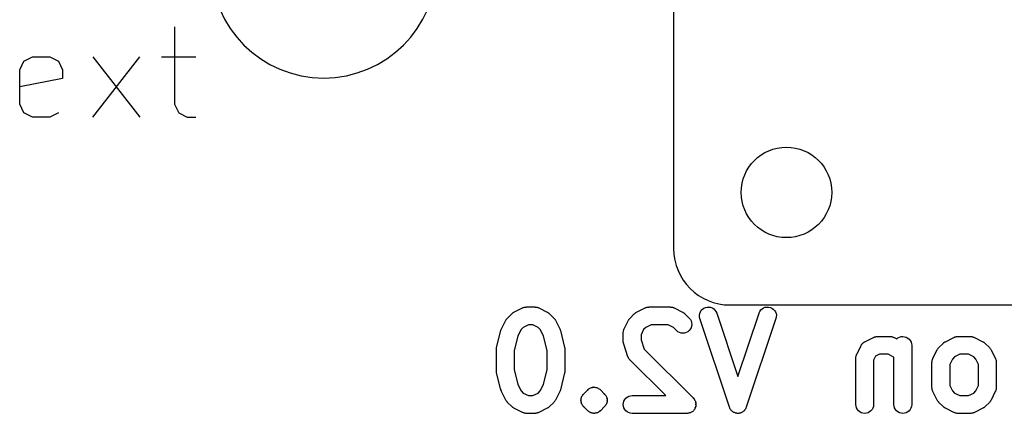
# Model space of a CAD drawing. Header units: millimetres. Extents: x 41 to 95.7, y -150.6 to -95.8.
# Tile 3 of 13: x 52.9 to 64, y -129.9 to -125.5. Entities that reach past the tile are written whole.
import ezdxf

# ---------------------------------------------------------------- set-up
doc = ezdxf.new("R2010")
doc.units = ezdxf.units.MM
doc.layers.add('BLACK', color=7, linetype='Continuous')

msp = doc.modelspace()

# ---------------------------------------------------------------- linework, layer by layer
at = {"layer": 'BLACK', "color": 7, "linetype": 'Continuous'}
for p, q in [((60.2295, -119.187), (60.2295, -128.077)), ((54.6078, -125.576), (54.6078, -126.446)), ((52.9145, -125.963), (53.0112, -125.914)), ((53.0112, -125.914), (53.2047, -125.914)), ((53.2047, -125.914), (53.3015, -125.963)), ((53.6885, -126.592), (54.2207, -125.914)), ((53.6885, -125.914), (54.2207, -126.592)), ((54.4626, -125.914), (54.8497, -125.914)), ((52.8661, -126.059), (52.9145, -125.963)), ((53.3015, -125.963), (53.3499, -126.059)), ((52.8661, -126.446), (52.8661, -126.059)), ((53.3499, -126.156), (52.8661, -126.253)), ((53.3499, -126.059), (53.3499, -126.156)), ((52.9145, -126.543), (52.8661, -126.446)), ((54.6078, -126.446), (54.6562, -126.543)), ((53.0112, -126.592), (52.9145, -126.543)), ((53.2047, -126.592), (53.0112, -126.592)), ((53.3015, -126.543), (53.2047, -126.592)), ((54.6562, -126.543), (54.7529, -126.592)), ((54.7529, -126.592), (54.8497, -126.592)), ((58.3578, -128.859), (58.4055, -128.811)), ((58.4055, -128.811), (58.4064, -128.81)), ((58.4064, -128.81), (58.4108, -128.807)), ((58.4108, -128.807), (58.4149, -128.803)), ((58.4149, -128.803), (58.4184, -128.801)), ((58.4184, -128.801), (58.4217, -128.798)), ((58.4217, -128.798), (58.4267, -128.796)), ((58.4267, -128.796), (58.4314, -128.793)), ((58.4314, -128.793), (58.5267, -128.745)), ((58.5267, -128.745), (58.5279, -128.744)), ((58.5279, -128.744), (58.5307, -128.743)), ((58.5307, -128.743), (58.5333, -128.742)), ((58.5333, -128.742), (58.5398, -128.74)), ((58.5398, -128.74), (58.5463, -128.738)), ((58.5463, -128.738), (58.5492, -128.737)), ((58.5492, -128.737), (58.552, -128.736)), ((58.552, -128.736), (58.5588, -128.736)), ((58.5588, -128.736), (58.5655, -128.735)), ((58.5655, -128.735), (58.5685, -128.735)), ((58.5685, -128.735), (58.5714, -128.734)), ((58.5714, -128.734), (58.6666, -128.734)), ((58.6666, -128.734), (58.668, -128.734)), ((58.668, -128.734), (58.671, -128.735)), ((58.671, -128.735), (58.6739, -128.735)), ((58.6739, -128.735), (58.6806, -128.736)), ((58.6806, -128.736), (58.6874, -128.737)), ((58.6874, -128.737), (58.6902, -128.737)), ((58.6902, -128.737), (58.6931, -128.738)), ((58.6931, -128.738), (58.6995, -128.74)), ((58.6995, -128.74), (58.706, -128.742)), ((58.706, -128.742), (58.7086, -128.744)), ((58.7086, -128.744), (58.7114, -128.745)), ((58.7114, -128.745), (58.8066, -128.793)), ((58.8066, -128.793), (58.8078, -128.793)), ((58.8078, -128.793), (58.8126, -128.796)), ((58.8126, -128.796), (58.8175, -128.799)), ((58.8175, -128.799), (58.8207, -128.802)), ((58.8207, -128.802), (58.8242, -128.804)), ((58.8242, -128.804), (58.8283, -128.808)), ((58.8283, -128.808), (58.8326, -128.811)), ((58.8326, -128.811), (58.8802, -128.859)), ((59.7388, -128.859), (59.7864, -128.811)), ((59.7864, -128.811), (59.7874, -128.81)), ((59.7874, -128.81), (59.7918, -128.807)), ((59.7918, -128.807), (59.7959, -128.803)), ((59.7959, -128.803), (59.7994, -128.801)), ((59.7994, -128.801), (59.8027, -128.798)), ((59.8027, -128.798), (59.8076, -128.796)), ((59.8076, -128.796), (59.8124, -128.793)), ((59.8124, -128.793), (59.9076, -128.745)), ((59.9076, -128.745), (59.9089, -128.744)), ((59.9089, -128.744), (59.9116, -128.743)), ((59.9116, -128.743), (59.9142, -128.742)), ((59.9142, -128.742), (59.9208, -128.74)), ((59.9208, -128.74), (59.9272, -128.738)), ((59.9272, -128.738), (59.9301, -128.737)), ((59.9301, -128.737), (59.9329, -128.736)), ((59.9329, -128.736), (59.9397, -128.736)), ((59.9397, -128.736), (59.9465, -128.735)), ((59.9465, -128.735), (59.9494, -128.735)), ((59.9494, -128.735), (59.9524, -128.734)), ((59.9524, -128.734), (60.1905, -128.734)), ((60.1905, -128.734), (60.1918, -128.734)), ((60.1918, -128.734), (60.1948, -128.735)), ((60.1948, -128.735), (60.1977, -128.735)), ((60.1977, -128.735), (60.2045, -128.736)), ((60.2045, -128.736), (60.2112, -128.737)), ((60.2112, -128.737), (60.214, -128.737)), ((60.214, -128.737), (60.2169, -128.738)), ((60.2169, -128.738), (60.2233, -128.74)), ((60.2233, -128.74), (60.2298, -128.742)), ((60.2298, -128.742), (60.2324, -128.744)), ((60.2324, -128.744), (60.2352, -128.745)), ((60.2352, -128.745), (60.3304, -128.793)), ((60.3304, -128.793), (60.3317, -128.793)), ((60.3317, -128.793), (60.3364, -128.796)), ((60.3364, -128.796), (60.3413, -128.799)), ((60.3413, -128.799), (60.3445, -128.802)), ((60.3445, -128.802), (60.348, -128.804)), ((60.348, -128.804), (60.3521, -128.808)), ((60.3521, -128.808), (60.3564, -128.811)), ((60.3564, -128.811), (60.404, -128.859)), ((60.5194, -128.826), (60.5229, -128.807)), ((60.5229, -128.807), (60.5301, -128.789)), ((60.5301, -128.789), (60.5406, -128.772)), ((60.5406, -128.772), (60.5542, -128.758)), ((60.5542, -128.758), (60.5702, -128.747)), ((60.5702, -128.747), (60.5881, -128.739)), ((60.5881, -128.739), (60.6071, -128.735)), ((60.6071, -128.735), (60.6266, -128.735)), ((60.6266, -128.735), (60.6459, -128.738)), ((60.6459, -128.738), (60.6641, -128.745)), ((60.6641, -128.745), (60.6805, -128.756)), ((60.6805, -128.756), (60.6947, -128.769)), ((60.6947, -128.769), (60.7059, -128.785)), ((60.7059, -128.785), (60.7139, -128.803)), ((60.7139, -128.803), (60.9524, -129.518)), ((60.8645, -128.712), (69.7545, -128.712)), ((60.9524, -129.518), (61.1908, -128.803)), ((61.1908, -128.803), (61.1913, -128.801)), ((61.1913, -128.801), (61.1995, -128.784)), ((61.1995, -128.784), (61.2109, -128.768)), ((61.2109, -128.768), (61.2253, -128.755)), ((61.2253, -128.755), (61.2419, -128.744)), ((61.2419, -128.744), (61.2602, -128.738)), ((61.2602, -128.738), (61.2795, -128.735)), ((61.2795, -128.735), (61.299, -128.735)), ((61.299, -128.735), (61.318, -128.74)), ((61.318, -128.74), (61.3357, -128.748)), ((61.3357, -128.748), (61.3516, -128.759)), ((61.3516, -128.759), (61.365, -128.773)), ((61.365, -128.773), (61.3753, -128.79)), ((61.3753, -128.79), (61.3822, -128.808)), ((61.3822, -128.808), (61.3855, -128.827)), ((58.2915, -128.98), (58.3391, -128.885)), ((58.3391, -128.885), (58.3397, -128.884)), ((58.3397, -128.884), (58.3428, -128.879)), ((58.3428, -128.879), (58.3454, -128.874)), ((58.3454, -128.874), (58.3481, -128.871)), ((58.3481, -128.871), (58.3504, -128.867)), ((58.3504, -128.867), (58.3543, -128.863)), ((58.3543, -128.863), (58.3578, -128.859)), ((58.8802, -128.859), (58.8812, -128.86)), ((58.8812, -128.86), (58.8847, -128.864)), ((58.8847, -128.864), (58.8886, -128.868)), ((58.8886, -128.868), (58.8908, -128.872)), ((58.8908, -128.872), (58.8934, -128.875)), ((58.8934, -128.875), (58.8959, -128.88)), ((58.8959, -128.88), (58.8989, -128.885)), ((58.8989, -128.885), (58.9466, -128.98)), ((59.6724, -128.98), (59.7201, -128.885)), ((59.7201, -128.885), (59.7207, -128.884)), ((59.7207, -128.884), (59.7237, -128.879)), ((59.7237, -128.879), (59.7264, -128.874)), ((59.7264, -128.874), (59.729, -128.871)), ((59.729, -128.871), (59.7313, -128.867)), ((59.7313, -128.867), (59.7352, -128.863)), ((59.7352, -128.863), (59.7388, -128.859)), ((60.404, -128.859), (60.405, -128.86)), ((60.405, -128.86), (60.4172, -128.875)), ((60.4172, -128.875), (60.4262, -128.892)), ((60.4262, -128.892), (60.4316, -128.911)), ((60.4333, -128.931), (60.4312, -128.95)), ((60.4316, -128.911), (60.4333, -128.931)), ((60.5197, -128.846), (60.5194, -128.826)), ((60.5237, -128.865), (60.5197, -128.846)), ((60.5242, -128.866), (60.5237, -128.865)), ((60.8575, -129.866), (60.5242, -128.866)), ((61.3806, -128.866), (61.0472, -129.866)), ((61.3849, -128.847), (61.3806, -128.866)), ((61.3855, -128.827), (61.3849, -128.847)), ((58.2363, -129.191), (58.2839, -129.001)), ((58.2839, -129.001), (58.2843, -128.999)), ((58.2843, -128.999), (58.2844, -128.999)), ((58.2844, -128.999), (58.2845, -128.998)), ((58.2845, -128.998), (58.2878, -128.99)), ((58.2878, -128.99), (58.2911, -128.981)), ((58.2911, -128.981), (58.2913, -128.981)), ((58.2913, -128.981), (58.2915, -128.98)), ((58.5107, -128.989), (58.4753, -129.06)), ((58.5354, -128.964), (58.5107, -128.989)), ((58.595, -128.934), (58.5354, -128.964)), ((58.643, -128.934), (58.595, -128.934)), ((58.7026, -128.964), (58.643, -128.934)), ((58.7273, -128.989), (58.7026, -128.964)), ((58.7628, -129.06), (58.7273, -128.989)), ((58.9466, -128.98), (58.9472, -128.981)), ((58.9472, -128.981), (58.9473, -128.982)), ((58.9473, -128.982), (58.9476, -128.982)), ((58.9476, -128.982), (58.9507, -128.991)), ((58.9507, -128.991), (58.9539, -129)), ((58.9539, -129), (58.954, -129)), ((58.954, -129), (58.9541, -129.001)), ((58.9541, -129.001), (59.0018, -129.191)), ((59.6619, -129.023), (59.6622, -129.021)), ((59.6619, -129.025), (59.6619, -129.023)), ((59.6619, -129.12), (59.6619, -129.025)), ((59.6621, -129.018), (59.6633, -129.011)), ((59.6622, -129.021), (59.6621, -129.018)), ((59.6633, -129.011), (59.6641, -129.004)), ((59.6641, -129.004), (59.665, -129.001)), ((59.665, -129.001), (59.6655, -128.998)), ((59.6655, -128.998), (59.6679, -128.992)), ((59.6679, -128.992), (59.67, -128.985)), ((59.67, -128.985), (59.6714, -128.983)), ((59.6714, -128.983), (59.6724, -128.98)), ((59.8917, -128.989), (59.8619, -129.048)), ((59.9164, -128.964), (59.8917, -128.989)), ((59.976, -128.934), (59.9164, -128.964)), ((60.1668, -128.934), (59.976, -128.934)), ((60.2265, -128.964), (60.1668, -128.934)), ((60.2626, -129), (60.2265, -128.964)), ((60.2777, -129.013), (60.2626, -129)), ((60.2949, -129.022), (60.2777, -129.013)), ((60.3135, -129.028), (60.2949, -129.022)), ((60.333, -129.03), (60.3135, -129.028)), ((60.3524, -129.028), (60.333, -129.03)), ((60.3711, -129.022), (60.3524, -129.028)), ((60.3884, -129.013), (60.3711, -129.022)), ((60.4035, -129.001), (60.3884, -129.013)), ((60.416, -128.986), (60.4035, -129.001)), ((60.4254, -128.969), (60.416, -128.986)), ((60.4312, -128.95), (60.4254, -128.969)), ((58.4753, -129.06), (58.4333, -129.228)), ((58.8047, -129.228), (58.7628, -129.06)), ((59.6624, -129.126), (59.6619, -129.12)), ((59.6625, -129.131), (59.6624, -129.126)), ((59.6634, -129.135), (59.6625, -129.131)), ((59.6638, -129.14), (59.6634, -129.135)), ((59.6654, -129.145), (59.6638, -129.14)), ((59.6666, -129.15), (59.6654, -129.145)), ((59.667, -129.152), (59.6666, -129.15)), ((59.7146, -129.295), (59.667, -129.152)), ((59.8619, -129.048), (59.8619, -129.104)), ((59.8619, -129.104), (59.8969, -129.209)), ((62.3462, -129.159), (62.3504, -129.153)), ((62.3504, -129.153), (62.3519, -129.151)), ((62.3519, -129.151), (62.3531, -129.15)), ((62.3531, -129.15), (62.3586, -129.144)), ((62.3586, -129.144), (62.364, -129.139)), ((62.364, -129.139), (62.3657, -129.138)), ((62.3657, -129.138), (62.3673, -129.136)), ((62.3673, -129.136), (62.3738, -129.132)), ((62.3738, -129.132), (62.38, -129.128)), ((62.38, -129.128), (62.382, -129.127)), ((62.382, -129.127), (62.3838, -129.126)), ((62.3838, -129.126), (62.4791, -129.078)), ((62.4791, -129.078), (62.4803, -129.078)), ((62.4803, -129.078), (62.4831, -129.077)), ((62.4831, -129.077), (62.4857, -129.075)), ((62.4857, -129.075), (62.4922, -129.073)), ((62.4922, -129.073), (62.4986, -129.071)), ((62.4986, -129.071), (62.5015, -129.07)), ((62.5015, -129.07), (62.5044, -129.07)), ((62.5044, -129.07), (62.5112, -129.069)), ((62.5112, -129.069), (62.5179, -129.068)), ((62.5179, -129.068), (62.5209, -129.068)), ((62.5209, -129.068), (62.5238, -129.068)), ((62.5238, -129.068), (62.6666, -129.068)), ((62.6666, -129.068), (62.668, -129.068)), ((62.668, -129.068), (62.671, -129.068)), ((62.671, -129.068), (62.6739, -129.068)), ((62.6739, -129.068), (62.6806, -129.069)), ((62.6806, -129.069), (62.6874, -129.07)), ((62.6874, -129.07), (62.6902, -129.071)), ((62.6902, -129.071), (62.6931, -129.071)), ((62.6931, -129.071), (62.6995, -129.074)), ((62.6995, -129.074), (62.706, -129.076)), ((62.706, -129.076), (62.7086, -129.077)), ((62.7086, -129.077), (62.7114, -129.078)), ((62.7114, -129.078), (62.7425, -129.094)), ((62.7425, -129.094), (62.7547, -129.084)), ((62.7547, -129.084), (62.772, -129.075)), ((62.772, -129.075), (62.7908, -129.069)), ((62.7908, -129.069), (62.8102, -129.068)), ((62.8102, -129.068), (62.8296, -129.07)), ((62.8296, -129.07), (62.8483, -129.076)), ((62.8483, -129.076), (62.8654, -129.085)), ((62.8654, -129.085), (62.8805, -129.097)), ((62.8805, -129.097), (62.8928, -129.112)), ((62.8928, -129.112), (62.902, -129.13)), ((62.902, -129.13), (62.9076, -129.148)), ((62.9076, -129.148), (62.9095, -129.168)), ((63.215, -129.192), (63.2626, -129.145)), ((63.2626, -129.145), (63.2636, -129.144)), ((63.2636, -129.144), (63.268, -129.14)), ((63.268, -129.14), (63.2721, -129.136)), ((63.2721, -129.136), (63.2756, -129.134)), ((63.2756, -129.134), (63.2788, -129.131)), ((63.2788, -129.131), (63.2838, -129.129)), ((63.2838, -129.129), (63.2886, -129.126)), ((63.2886, -129.126), (63.3838, -129.078)), ((63.3838, -129.078), (63.3851, -129.078)), ((63.3851, -129.078), (63.3878, -129.077)), ((63.3878, -129.077), (63.3904, -129.075)), ((63.3904, -129.075), (63.397, -129.073)), ((63.397, -129.073), (63.4034, -129.071)), ((63.4034, -129.071), (63.4063, -129.07)), ((63.4063, -129.07), (63.4091, -129.07)), ((63.4091, -129.07), (63.4159, -129.069)), ((63.4159, -129.069), (63.4227, -129.068)), ((63.4227, -129.068), (63.4256, -129.068)), ((63.4256, -129.068), (63.4285, -129.068)), ((63.4285, -129.068), (63.5714, -129.068)), ((63.5714, -129.068), (63.5728, -129.068)), ((63.5728, -129.068), (63.5757, -129.068)), ((63.5757, -129.068), (63.5787, -129.068)), ((63.5787, -129.068), (63.5854, -129.069)), ((63.5854, -129.069), (63.5922, -129.07)), ((63.5922, -129.07), (63.595, -129.071)), ((63.595, -129.071), (63.5979, -129.071)), ((63.5979, -129.071), (63.6043, -129.074)), ((63.6043, -129.074), (63.6108, -129.076)), ((63.6108, -129.076), (63.6134, -129.077)), ((63.6134, -129.077), (63.6161, -129.078)), ((63.6161, -129.078), (63.7114, -129.126)), ((63.7114, -129.126), (63.7126, -129.127)), ((63.7126, -129.127), (63.7173, -129.13)), ((63.7173, -129.13), (63.7223, -129.132)), ((63.7223, -129.132), (63.7255, -129.135)), ((63.7255, -129.135), (63.729, -129.137)), ((63.729, -129.137), (63.733, -129.141)), ((63.733, -129.141), (63.7374, -129.145)), ((63.7374, -129.145), (63.785, -129.192)), ((58.2333, -129.214), (58.2335, -129.212)), ((58.2333, -129.215), (58.2333, -129.214)), ((58.2333, -129.453), (58.2333, -129.215)), ((58.2334, -129.21), (58.2346, -129.202)), ((58.2335, -129.212), (58.2334, -129.21)), ((58.2346, -129.202), (58.2355, -129.195)), ((58.2355, -129.195), (58.236, -129.193)), ((58.236, -129.193), (58.2363, -129.191)), ((58.4333, -129.228), (58.4333, -129.441)), ((58.8047, -129.441), (58.8047, -129.228)), ((59.0018, -129.191), (59.0021, -129.192)), ((59.0021, -129.192), (59.0023, -129.194)), ((59.0023, -129.194), (59.0028, -129.196)), ((59.0028, -129.196), (59.0036, -129.204)), ((59.0036, -129.204), (59.0047, -129.212)), ((59.0047, -129.212), (59.0046, -129.214)), ((59.0046, -129.214), (59.0047, -129.215)), ((59.0047, -129.215), (59.0047, -129.453)), ((59.8969, -129.209), (60.4516, -129.764)), ((62.2915, -129.266), (62.3391, -129.171)), ((62.3391, -129.171), (62.3397, -129.169)), ((62.3397, -129.169), (62.3409, -129.168)), ((62.3409, -129.168), (62.3418, -129.166)), ((62.3418, -129.166), (62.3462, -129.159)), ((62.9095, -129.168), (62.9095, -129.834)), ((63.1486, -129.313), (63.1962, -129.218)), ((63.1962, -129.218), (63.1969, -129.217)), ((63.1969, -129.217), (63.1999, -129.212)), ((63.1999, -129.212), (63.2026, -129.207)), ((63.2026, -129.207), (63.2052, -129.204)), ((63.2052, -129.204), (63.2075, -129.201)), ((63.2075, -129.201), (63.2114, -129.197)), ((63.2114, -129.197), (63.215, -129.192)), ((63.785, -129.192), (63.786, -129.193)), ((63.786, -129.193), (63.7895, -129.198)), ((63.7895, -129.198), (63.7933, -129.202)), ((63.7933, -129.202), (63.7955, -129.205)), ((63.7955, -129.205), (63.7981, -129.208)), ((63.7981, -129.208), (63.8007, -129.213)), ((63.8007, -129.213), (63.8037, -129.218)), ((63.8037, -129.218), (63.8513, -129.313)), ((59.7158, -129.297), (59.7146, -129.295)), ((59.7167, -129.3), (59.7158, -129.297)), ((59.7198, -129.306), (59.7167, -129.3)), ((59.7226, -129.312), (59.7198, -129.306)), ((59.7243, -129.315), (59.7226, -129.312)), ((59.7256, -129.317), (59.7243, -129.315)), ((59.7299, -129.323), (59.7256, -129.317)), ((59.7338, -129.328), (59.7299, -129.323)), ((59.736, -129.33), (59.7338, -129.328)), ((59.7378, -129.333), (59.736, -129.33)), ((59.7388, -129.334), (59.7378, -129.333)), ((60.1395, -129.734), (59.7388, -129.334)), ((62.2809, -129.309), (62.2813, -129.306)), ((62.2809, -129.311), (62.2809, -129.309)), ((62.2809, -129.834), (62.2809, -129.311)), ((62.2812, -129.303), (62.2824, -129.297)), ((62.2813, -129.306), (62.2812, -129.303)), ((62.2824, -129.297), (62.2831, -129.29)), ((62.2831, -129.29), (62.284, -129.287)), ((62.284, -129.287), (62.2845, -129.284)), ((62.2845, -129.284), (62.2869, -129.278)), ((62.2869, -129.278), (62.289, -129.271)), ((62.289, -129.271), (62.2904, -129.269)), ((62.2904, -129.269), (62.2915, -129.266)), ((62.5031, -129.29), (62.4809, -129.334)), ((62.4809, -129.334), (62.4809, -129.834)), ((62.5474, -129.268), (62.5031, -129.29)), ((62.643, -129.268), (62.5474, -129.268)), ((62.7026, -129.298), (62.643, -129.268)), ((62.7095, -129.304), (62.7026, -129.298)), ((62.7095, -129.834), (62.7095, -129.304)), ((63.1381, -129.357), (63.1384, -129.354)), ((63.1381, -129.358), (63.1381, -129.357)), ((63.1381, -129.644), (63.1381, -129.358)), ((63.1383, -129.351), (63.1395, -129.344)), ((63.1384, -129.354), (63.1383, -129.351)), ((63.1395, -129.344), (63.1403, -129.337)), ((63.1403, -129.337), (63.1411, -129.335)), ((63.1411, -129.335), (63.1416, -129.332)), ((63.1416, -129.332), (63.1441, -129.325)), ((63.1441, -129.325), (63.1462, -129.319)), ((63.1462, -129.319), (63.1476, -129.316)), ((63.1476, -129.316), (63.1486, -129.313)), ((63.3679, -129.322), (63.3381, -129.382)), ((63.3925, -129.298), (63.3679, -129.322)), ((63.4522, -129.268), (63.3925, -129.298)), ((63.5478, -129.268), (63.4522, -129.268)), ((63.6074, -129.298), (63.5478, -129.268)), ((63.6321, -129.322), (63.6074, -129.298)), ((63.6619, -129.382), (63.6321, -129.322)), ((63.8513, -129.313), (63.8519, -129.315)), ((63.8519, -129.315), (63.853, -129.317)), ((63.853, -129.317), (63.8543, -129.32)), ((63.8543, -129.32), (63.8563, -129.327)), ((63.8563, -129.327), (63.8587, -129.333)), ((63.8587, -129.333), (63.8591, -129.336)), ((63.8591, -129.336), (63.86, -129.339)), ((63.86, -129.339), (63.8606, -129.346)), ((63.8606, -129.346), (63.8617, -129.352)), ((63.8617, -129.352), (63.8616, -129.355)), ((63.8616, -129.355), (63.8619, -129.358)), ((63.8619, -129.358), (63.8619, -129.644)), ((58.2335, -129.455), (58.2333, -129.453)), ((58.2334, -129.457), (58.2335, -129.455)), ((58.2344, -129.465), (58.2334, -129.457)), ((58.2352, -129.473), (58.2344, -129.465)), ((58.2357, -129.475), (58.2352, -129.473)), ((58.236, -129.476), (58.2357, -129.475)), ((58.2363, -129.478), (58.236, -129.476)), ((58.2839, -129.668), (58.2363, -129.478)), ((58.4333, -129.441), (58.4753, -129.609)), ((58.7628, -129.609), (58.8047, -129.441)), ((59.0018, -129.478), (58.9541, -129.668)), ((59.002, -129.476), (59.0018, -129.478)), ((59.0026, -129.474), (59.002, -129.476)), ((59.0034, -129.466), (59.0026, -129.474)), ((59.0046, -129.458), (59.0034, -129.466)), ((59.0047, -129.455), (59.0045, -129.457)), ((59.0045, -129.457), (59.0046, -129.458)), ((59.0047, -129.453), (59.0047, -129.455)), ((63.3381, -129.382), (63.3381, -129.62)), ((63.6619, -129.62), (63.6619, -129.382)), ((58.2841, -129.669), (58.2839, -129.668)), ((58.2873, -129.678), (58.2841, -129.669)), ((58.2905, -129.687), (58.2873, -129.678)), ((58.2907, -129.687), (58.2905, -129.687)), ((58.2909, -129.687), (58.2907, -129.687)), ((58.2915, -129.689), (58.2909, -129.687)), ((58.3391, -129.784), (58.2915, -129.689)), ((58.4753, -129.609), (58.5107, -129.68)), ((58.5107, -129.68), (58.5354, -129.705)), ((58.5354, -129.705), (58.595, -129.734)), ((58.643, -129.734), (58.7026, -129.705)), ((58.7026, -129.705), (58.7273, -129.68)), ((58.7273, -129.68), (58.7628, -129.609)), ((58.9466, -129.689), (58.8989, -129.784)), ((58.9467, -129.688), (58.9466, -129.689)), ((58.947, -129.688), (58.9467, -129.688)), ((58.9502, -129.679), (58.947, -129.688)), ((58.9535, -129.67), (58.9502, -129.679)), ((58.9536, -129.67), (58.9535, -129.67)), ((58.9538, -129.67), (58.9536, -129.67)), ((58.9541, -129.668), (58.9538, -129.67)), ((59.215, -129.716), (59.2626, -129.668)), ((59.2626, -129.668), (59.2631, -129.668)), ((59.2631, -129.668), (59.2633, -129.668)), ((59.2633, -129.668), (59.2634, -129.668)), ((59.2634, -129.668), (59.2636, -129.667)), ((59.2636, -129.667), (59.2709, -129.662)), ((59.2709, -129.662), (59.2783, -129.656)), ((59.2783, -129.656), (59.2784, -129.656)), ((59.2784, -129.656), (59.2786, -129.655)), ((59.2786, -129.655), (59.2787, -129.655)), ((59.2787, -129.655), (59.2788, -129.655)), ((59.2788, -129.655), (59.2872, -129.651)), ((59.2872, -129.651), (59.2955, -129.647)), ((59.2955, -129.647), (59.2957, -129.647)), ((59.2957, -129.647), (59.2958, -129.646)), ((59.2958, -129.646), (59.296, -129.646)), ((59.296, -129.646), (59.2962, -129.646)), ((59.2962, -129.646), (59.3051, -129.644)), ((59.3051, -129.644), (59.3142, -129.641)), ((59.3142, -129.641), (59.3144, -129.641)), ((59.3144, -129.641), (59.3146, -129.641)), ((59.3146, -129.641), (59.3147, -129.641)), ((59.3147, -129.641), (59.3149, -129.641)), ((59.3149, -129.641), (59.3242, -129.64)), ((59.3242, -129.64), (59.3337, -129.639)), ((59.3337, -129.639), (59.3338, -129.639)), ((59.3338, -129.639), (59.334, -129.639)), ((59.334, -129.639), (59.3342, -129.639)), ((59.3342, -129.639), (59.3344, -129.639)), ((59.3344, -129.639), (59.3436, -129.64)), ((59.3436, -129.64), (59.3437, -129.64)), ((59.3437, -129.64), (59.3531, -129.641)), ((59.3531, -129.641), (59.3532, -129.641)), ((59.3532, -129.641), (59.3534, -129.641)), ((59.3534, -129.641), (59.3536, -129.641)), ((59.3536, -129.641), (59.3538, -129.641)), ((59.3538, -129.641), (59.3626, -129.644)), ((59.3626, -129.644), (59.3717, -129.647)), ((59.3717, -129.647), (59.3719, -129.647)), ((59.3719, -129.647), (59.3721, -129.647)), ((59.3721, -129.647), (59.3722, -129.647)), ((59.3722, -129.647), (59.3724, -129.647)), ((59.3724, -129.647), (59.3806, -129.652)), ((59.3806, -129.652), (59.3889, -129.656)), ((59.3889, -129.656), (59.3891, -129.656)), ((59.3891, -129.656), (59.3892, -129.656)), ((59.3892, -129.656), (59.3894, -129.656)), ((59.3894, -129.656), (59.3895, -129.656)), ((59.3895, -129.656), (59.3967, -129.662)), ((59.3967, -129.662), (59.404, -129.668)), ((59.404, -129.668), (59.4516, -129.716)), ((63.1384, -129.647), (63.1381, -129.644)), ((63.1382, -129.65), (63.1384, -129.647)), ((63.1393, -129.657), (63.1382, -129.65)), ((63.14, -129.663), (63.1393, -129.657)), ((63.1408, -129.666), (63.14, -129.663)), ((63.1413, -129.669), (63.1408, -129.666)), ((63.1436, -129.675), (63.1413, -129.669)), ((63.1456, -129.682), (63.1436, -129.675)), ((63.147, -129.685), (63.1456, -129.682)), ((63.148, -129.687), (63.147, -129.685)), ((63.1486, -129.689), (63.148, -129.687)), ((63.1962, -129.784), (63.1486, -129.689)), ((63.3381, -129.62), (63.3679, -129.68)), ((63.3679, -129.68), (63.3925, -129.705)), ((63.3925, -129.705), (63.4522, -129.734)), ((63.5478, -129.734), (63.6074, -129.705)), ((63.6074, -129.705), (63.6321, -129.68)), ((63.6321, -129.68), (63.6619, -129.62)), ((63.8513, -129.689), (63.8037, -129.784)), ((63.8524, -129.686), (63.8513, -129.689)), ((63.8538, -129.683), (63.8524, -129.686)), ((63.8559, -129.677), (63.8538, -129.683)), ((63.8583, -129.67), (63.8559, -129.677)), ((63.8588, -129.667), (63.8583, -129.67)), ((63.8597, -129.665), (63.8588, -129.667)), ((63.8605, -129.658), (63.8597, -129.665)), ((63.8616, -129.651), (63.8605, -129.658)), ((63.8619, -129.645), (63.8615, -129.648)), ((63.8615, -129.648), (63.8616, -129.651)), ((63.8619, -129.644), (63.8619, -129.645)), ((58.3421, -129.789), (58.3391, -129.784)), ((58.3447, -129.794), (58.3421, -129.789)), ((58.3473, -129.797), (58.3447, -129.794)), ((58.3495, -129.8), (58.3473, -129.797)), ((58.3534, -129.804), (58.3495, -129.8)), ((58.3569, -129.809), (58.3534, -129.804)), ((58.3578, -129.81), (58.3569, -129.809)), ((58.4055, -129.857), (58.3578, -129.81)), ((58.595, -129.734), (58.643, -129.734)), ((58.8802, -129.81), (58.8326, -129.857)), ((58.8838, -129.806), (58.8802, -129.81)), ((58.8877, -129.801), (58.8838, -129.806)), ((58.89, -129.798), (58.8877, -129.801)), ((58.8926, -129.795), (58.89, -129.798)), ((58.8953, -129.79), (58.8926, -129.795)), ((58.8983, -129.785), (58.8953, -129.79)), ((58.8989, -129.784), (58.8983, -129.785)), ((59.1857, -129.786), (59.1867, -129.776)), ((59.1866, -129.796), (59.1857, -129.786)), ((59.1874, -129.805), (59.1866, -129.796)), ((59.1867, -129.776), (59.1877, -129.767)), ((59.1875, -129.805), (59.1874, -129.805)), ((59.1875, -129.806), (59.1875, -129.805)), ((59.1902, -129.815), (59.1875, -129.806)), ((59.1877, -129.767), (59.1878, -129.767)), ((59.1878, -129.766), (59.1906, -129.757)), ((59.1878, -129.767), (59.1878, -129.766)), ((59.1928, -129.824), (59.1902, -129.815)), ((59.1906, -129.757), (59.1934, -129.748)), ((59.1934, -129.748), (59.1935, -129.748)), ((59.1935, -129.748), (59.1936, -129.748)), ((59.1936, -129.748), (59.1981, -129.739)), ((59.1981, -129.739), (59.2026, -129.731)), ((59.2026, -129.731), (59.2028, -129.731)), ((59.2028, -129.731), (59.203, -129.731)), ((59.203, -129.731), (59.209, -129.723)), ((59.209, -129.723), (59.215, -129.716)), ((59.4516, -129.716), (59.4521, -129.717)), ((59.4521, -129.717), (59.4526, -129.717)), ((59.4526, -129.717), (59.4585, -129.724)), ((59.4585, -129.724), (59.4644, -129.732)), ((59.4644, -129.732), (59.4646, -129.732)), ((59.4646, -129.732), (59.4648, -129.732)), ((59.4648, -129.732), (59.4691, -129.741)), ((59.4691, -129.741), (59.4735, -129.749)), ((59.476, -129.816), (59.4732, -129.825)), ((59.4735, -129.749), (59.4736, -129.749)), ((59.4736, -129.749), (59.4738, -129.75)), ((59.4738, -129.75), (59.4764, -129.759)), ((59.4788, -129.807), (59.476, -129.816)), ((59.4764, -129.759), (59.4791, -129.768)), ((59.4789, -129.807), (59.4788, -129.807)), ((59.479, -129.807), (59.4789, -129.807)), ((59.4799, -129.797), (59.479, -129.807)), ((59.4791, -129.768), (59.4792, -129.768)), ((59.4792, -129.768), (59.48, -129.778)), ((59.4809, -129.788), (59.4799, -129.797)), ((59.48, -129.778), (59.4809, -129.787)), ((59.4809, -129.787), (59.4809, -129.788)), ((59.6619, -129.834), (59.6639, -129.814)), ((59.6639, -129.814), (59.6697, -129.796)), ((59.6697, -129.796), (59.679, -129.778)), ((59.679, -129.778), (59.6914, -129.763)), ((59.6914, -129.763), (59.7065, -129.751)), ((59.7065, -129.751), (59.7238, -129.742)), ((59.7238, -129.742), (59.7425, -129.736)), ((59.7425, -129.736), (59.7619, -129.734)), ((59.7619, -129.734), (60.1395, -129.734)), ((60.4516, -129.764), (60.4524, -129.764)), ((60.4524, -129.764), (60.4526, -129.765)), ((60.4526, -129.765), (60.4587, -129.772)), ((60.4587, -129.772), (60.4646, -129.78)), ((60.4646, -129.78), (60.4647, -129.78)), ((60.4647, -129.78), (60.4648, -129.78)), ((60.4648, -129.78), (60.4693, -129.789)), ((60.4693, -129.789), (60.4736, -129.797)), ((60.4736, -129.797), (60.4737, -129.797)), ((60.4737, -129.797), (60.4738, -129.797)), ((60.4738, -129.797), (60.4764, -129.806)), ((60.4764, -129.806), (60.4792, -129.816)), ((60.4792, -129.816), (60.48, -129.825)), ((63.1992, -129.789), (63.1962, -129.784)), ((63.2018, -129.794), (63.1992, -129.789)), ((63.2044, -129.797), (63.2018, -129.794)), ((63.2066, -129.8), (63.2044, -129.797)), ((63.2105, -129.804), (63.2066, -129.8)), ((63.214, -129.809), (63.2105, -129.804)), ((63.215, -129.81), (63.214, -129.809)), ((63.2626, -129.857), (63.215, -129.81)), ((63.4522, -129.734), (63.5478, -129.734)), ((63.785, -129.81), (63.7374, -129.857)), ((63.7885, -129.806), (63.785, -129.81)), ((63.7925, -129.801), (63.7885, -129.806)), ((63.7947, -129.798), (63.7925, -129.801)), ((63.7974, -129.795), (63.7947, -129.798)), ((63.8, -129.79), (63.7974, -129.795)), ((63.8031, -129.785), (63.8, -129.79)), ((63.8037, -129.784), (63.8031, -129.785)), ((58.4098, -129.861), (58.4055, -129.857)), ((58.4138, -129.865), (58.4098, -129.861)), ((58.4173, -129.867), (58.4138, -129.865)), ((58.4205, -129.87), (58.4173, -129.867)), ((58.4255, -129.873), (58.4205, -129.87)), ((58.4302, -129.876), (58.4255, -129.873)), ((58.4314, -129.876), (58.4302, -129.876)), ((58.5267, -129.924), (58.4314, -129.876)), ((58.5294, -129.925), (58.5267, -129.924)), ((58.532, -129.926), (58.5294, -129.925)), ((58.5385, -129.928), (58.532, -129.926)), ((58.5449, -129.931), (58.5385, -129.928)), ((58.6982, -129.929), (58.6918, -129.931)), ((58.7047, -129.927), (58.6982, -129.929)), ((58.7074, -129.925), (58.7047, -129.927)), ((58.7101, -129.924), (58.7074, -129.925)), ((58.7114, -129.924), (58.7101, -129.924)), ((58.8066, -129.876), (58.7114, -129.924)), ((58.8114, -129.873), (58.8066, -129.876)), ((58.8163, -129.871), (58.8114, -129.873)), ((58.8196, -129.868), (58.8163, -129.871)), ((58.8231, -129.866), (58.8196, -129.868)), ((58.8272, -129.862), (58.8231, -129.866)), ((58.8316, -129.858), (58.8272, -129.862)), ((58.8326, -129.857), (58.8316, -129.858)), ((59.193, -129.824), (59.1928, -129.824)), ((59.1931, -129.825), (59.193, -129.824)), ((59.1975, -129.833), (59.1931, -129.825)), ((59.2018, -129.841), (59.1975, -129.833)), ((59.202, -129.841), (59.2018, -129.841)), ((59.2022, -129.842), (59.202, -129.841)), ((59.2082, -129.849), (59.2022, -129.842)), ((59.214, -129.856), (59.2082, -129.849)), ((59.2145, -129.857), (59.214, -129.856)), ((59.215, -129.857), (59.2145, -129.857)), ((59.2626, -129.905), (59.215, -129.857)), ((59.2698, -129.911), (59.2626, -129.905)), ((59.2771, -129.917), (59.2698, -129.911)), ((59.2773, -129.917), (59.2771, -129.917)), ((59.2774, -129.917), (59.2773, -129.917)), ((59.2775, -129.917), (59.2774, -129.917)), ((59.2777, -129.917), (59.2775, -129.917)), ((59.286, -129.922), (59.2777, -129.917)), ((59.2942, -129.926), (59.286, -129.922)), ((59.2944, -129.926), (59.2942, -129.926)), ((59.2946, -129.927), (59.2944, -129.926)), ((59.2947, -129.927), (59.2946, -129.927)), ((59.2949, -129.927), (59.2947, -129.927)), ((59.304, -129.929), (59.2949, -129.927)), ((59.3129, -129.932), (59.304, -129.929)), ((59.3613, -129.93), (59.3524, -129.933)), ((59.3704, -129.927), (59.3613, -129.93)), ((59.3706, -129.927), (59.3704, -129.927)), ((59.3708, -129.927), (59.3706, -129.927)), ((59.3709, -129.927), (59.3708, -129.927)), ((59.3711, -129.927), (59.3709, -129.927)), ((59.3794, -129.923), (59.3711, -129.927)), ((59.3878, -129.918), (59.3794, -129.923)), ((59.3879, -129.918), (59.3878, -129.918)), ((59.3881, -129.918), (59.3879, -129.918)), ((59.3882, -129.918), (59.3881, -129.918)), ((59.3884, -129.918), (59.3882, -129.918)), ((59.3957, -129.912), (59.3884, -129.918)), ((59.403, -129.906), (59.3957, -129.912)), ((59.4033, -129.906), (59.403, -129.906)), ((59.4035, -129.906), (59.4033, -129.906)), ((59.404, -129.905), (59.4035, -129.906)), ((59.4516, -129.857), (59.404, -129.905)), ((59.4576, -129.85), (59.4516, -129.857)), ((59.4636, -129.843), (59.4576, -129.85)), ((59.4638, -129.843), (59.4636, -129.843)), ((59.464, -129.842), (59.4638, -129.843)), ((59.4685, -129.834), (59.464, -129.842)), ((59.473, -129.826), (59.4685, -129.834)), ((59.4731, -129.826), (59.473, -129.826)), ((59.4732, -129.825), (59.4731, -129.826)), ((59.6637, -129.853), (59.6619, -129.834)), ((59.6692, -129.872), (59.6637, -129.853)), ((59.6782, -129.889), (59.6692, -129.872)), ((59.6904, -129.904), (59.6782, -129.889)), ((59.7054, -129.917), (59.6904, -129.904)), ((59.7225, -129.926), (59.7054, -129.917)), ((59.7411, -129.932), (59.7225, -129.926)), ((60.4096, -129.93), (60.4004, -129.932)), ((60.4187, -129.927), (60.4096, -129.93)), ((60.4189, -129.927), (60.4187, -129.927)), ((60.419, -129.927), (60.4189, -129.927)), ((60.4276, -129.922), (60.419, -129.927)), ((60.436, -129.918), (60.4276, -129.922)), ((60.4361, -129.918), (60.436, -129.918)), ((60.4363, -129.918), (60.4361, -129.918)), ((60.4435, -129.912), (60.4363, -129.918)), ((60.4511, -129.906), (60.4435, -129.912)), ((60.4513, -129.905), (60.4511, -129.906)), ((60.4514, -129.905), (60.4513, -129.905)), ((60.4574, -129.898), (60.4514, -129.905)), ((60.4636, -129.891), (60.4574, -129.898)), ((60.4637, -129.89), (60.4636, -129.891)), ((60.4638, -129.89), (60.4637, -129.89)), ((60.4685, -129.882), (60.4638, -129.89)), ((60.473, -129.873), (60.4685, -129.882)), ((60.4731, -129.873), (60.473, -129.873)), ((60.476, -129.864), (60.4731, -129.873)), ((60.4788, -129.855), (60.476, -129.864)), ((60.4789, -129.854), (60.4788, -129.855)), ((60.4799, -129.845), (60.4789, -129.854)), ((60.4809, -129.835), (60.4799, -129.845)), ((60.48, -129.825), (60.4809, -129.835)), ((60.8603, -129.872), (60.8575, -129.866)), ((60.8628, -129.879), (60.8603, -129.872)), ((60.8643, -129.881), (60.8628, -129.879)), ((60.8654, -129.884), (60.8643, -129.881)), ((60.8694, -129.889), (60.8654, -129.884)), ((60.8731, -129.895), (60.8694, -129.889)), ((60.875, -129.897), (60.8731, -129.895)), ((60.8767, -129.9), (60.875, -129.897)), ((60.8817, -129.905), (60.8767, -129.9)), ((60.8864, -129.91), (60.8817, -129.905)), ((60.8888, -129.911), (60.8864, -129.91)), ((60.8908, -129.913), (60.8888, -129.911)), ((60.8967, -129.917), (60.8908, -129.913)), ((60.9023, -129.921), (60.8967, -129.917)), ((60.9049, -129.922), (60.9023, -129.921)), ((60.9073, -129.924), (60.9049, -129.922)), ((60.9138, -129.926), (60.9073, -129.924)), ((60.9201, -129.929), (60.9138, -129.926)), ((60.9229, -129.93), (60.9201, -129.929)), ((60.9255, -129.931), (60.9229, -129.93)), ((60.9805, -129.93), (60.9778, -129.931)), ((60.9833, -129.929), (60.9805, -129.93)), ((60.9897, -129.927), (60.9833, -129.929)), ((60.9961, -129.924), (60.9897, -129.927)), ((60.9986, -129.923), (60.9961, -129.924)), ((61.0012, -129.922), (60.9986, -129.923)), ((61.0069, -129.918), (61.0012, -129.922)), ((61.0128, -129.914), (61.0069, -129.918)), ((61.0149, -129.912), (61.0128, -129.914)), ((61.0172, -129.91), (61.0149, -129.912)), ((61.022, -129.906), (61.0172, -129.91)), ((61.0271, -129.901), (61.022, -129.906)), ((61.0288, -129.899), (61.0271, -129.901)), ((61.0308, -129.896), (61.0288, -129.899)), ((61.0345, -129.891), (61.0308, -129.896)), ((61.0386, -129.885), (61.0345, -129.891)), ((61.0398, -129.882), (61.0386, -129.885)), ((61.0413, -129.88), (61.0398, -129.882)), ((61.0439, -129.874), (61.0413, -129.88)), ((61.0468, -129.867), (61.0439, -129.874)), ((61.0472, -129.866), (61.0468, -129.867)), ((62.2828, -129.854), (62.2809, -129.834)), ((62.2885, -129.872), (62.2828, -129.854)), ((62.2976, -129.89), (62.2885, -129.872)), ((62.31, -129.905), (62.2976, -129.89)), ((62.325, -129.917), (62.31, -129.905)), ((62.3422, -129.927), (62.325, -129.917)), ((62.3608, -129.932), (62.3422, -129.927)), ((62.4184, -129.927), (62.3997, -129.933)), ((62.4357, -129.918), (62.4184, -129.927)), ((62.4509, -129.906), (62.4357, -129.918)), ((62.4634, -129.891), (62.4509, -129.906)), ((62.4728, -129.874), (62.4634, -129.891)), ((62.4787, -129.855), (62.4728, -129.874)), ((62.4809, -129.836), (62.4787, -129.855)), ((62.4809, -129.834), (62.4809, -129.836)), ((62.7114, -129.854), (62.7095, -129.834)), ((62.717, -129.872), (62.7114, -129.854)), ((62.7262, -129.89), (62.717, -129.872)), ((62.7385, -129.905), (62.7262, -129.89)), ((62.7536, -129.917), (62.7385, -129.905)), ((62.7707, -129.927), (62.7536, -129.917)), ((62.7894, -129.932), (62.7707, -129.927)), ((62.847, -129.927), (62.8282, -129.933)), ((62.8643, -129.918), (62.847, -129.927)), ((62.8795, -129.906), (62.8643, -129.918)), ((62.892, -129.891), (62.8795, -129.906)), ((62.9014, -129.874), (62.892, -129.891)), ((62.9073, -129.855), (62.9014, -129.874)), ((62.9095, -129.836), (62.9073, -129.855)), ((62.9095, -129.834), (62.9095, -129.836)), ((63.2669, -129.861), (63.2626, -129.857)), ((63.271, -129.865), (63.2669, -129.861)), ((63.2745, -129.867), (63.271, -129.865)), ((63.2777, -129.87), (63.2745, -129.867)), ((63.2826, -129.873), (63.2777, -129.87)), ((63.2873, -129.876), (63.2826, -129.873)), ((63.2886, -129.876), (63.2873, -129.876)), ((63.3838, -129.924), (63.2886, -129.876)), ((63.3866, -129.925), (63.3838, -129.924)), ((63.3892, -129.926), (63.3866, -129.925)), ((63.3957, -129.928), (63.3892, -129.926)), ((63.402, -129.931), (63.3957, -129.928)), ((63.603, -129.929), (63.5966, -129.931)), ((63.6095, -129.927), (63.603, -129.929)), ((63.6121, -129.925), (63.6095, -129.927)), ((63.6149, -129.924), (63.6121, -129.925)), ((63.6161, -129.924), (63.6149, -129.924)), ((63.7114, -129.876), (63.6161, -129.924)), ((63.7161, -129.873), (63.7114, -129.876)), ((63.7211, -129.871), (63.7161, -129.873)), ((63.7244, -129.868), (63.7211, -129.871)), ((63.7279, -129.866), (63.7244, -129.868)), ((63.732, -129.862), (63.7279, -129.866)), ((63.7364, -129.858), (63.732, -129.862)), ((63.7374, -129.857), (63.7364, -129.858)), ((58.5478, -129.931), (58.5449, -129.931)), ((58.5506, -129.932), (58.5478, -129.931)), ((58.5574, -129.933), (58.5506, -129.932)), ((58.5641, -129.934), (58.5574, -129.933)), ((58.5671, -129.934), (58.5641, -129.934)), ((58.57, -129.934), (58.5671, -129.934)), ((58.5714, -129.934), (58.57, -129.934)), ((58.6666, -129.934), (58.5714, -129.934)), ((58.6696, -129.934), (58.6666, -129.934)), ((58.6725, -129.934), (58.6696, -129.934)), ((58.6793, -129.933), (58.6725, -129.934)), ((58.6861, -129.932), (58.6793, -129.933)), ((58.6889, -129.932), (58.6861, -129.932)), ((58.6918, -129.931), (58.6889, -129.932)), ((59.313, -129.932), (59.3129, -129.932)), ((59.3132, -129.932), (59.313, -129.932)), ((59.3134, -129.932), (59.3132, -129.932)), ((59.3135, -129.932), (59.3134, -129.932)), ((59.3229, -129.933), (59.3135, -129.932)), ((59.323, -129.933), (59.3229, -129.933)), ((59.3323, -129.934), (59.323, -129.933)), ((59.3324, -129.934), (59.3323, -129.934)), ((59.3326, -129.934), (59.3324, -129.934)), ((59.3328, -129.934), (59.3326, -129.934)), ((59.333, -129.934), (59.3328, -129.934)), ((59.3422, -129.934), (59.333, -129.934)), ((59.3424, -129.933), (59.3422, -129.934)), ((59.3517, -129.933), (59.3424, -129.933)), ((59.3519, -129.933), (59.3517, -129.933)), ((59.352, -129.933), (59.3519, -129.933)), ((59.3522, -129.933), (59.352, -129.933)), ((59.3524, -129.933), (59.3522, -129.933)), ((59.7605, -129.934), (59.7411, -129.932)), ((59.7619, -129.934), (59.7605, -129.934)), ((60.3809, -129.934), (59.7619, -129.934)), ((60.3905, -129.933), (60.3809, -129.934)), ((60.4, -129.933), (60.3905, -129.933)), ((60.4002, -129.932), (60.4, -129.933)), ((60.4004, -129.932), (60.4002, -129.932)), ((60.9323, -129.932), (60.9255, -129.931)), ((60.9391, -129.933), (60.9323, -129.932)), ((60.9419, -129.934), (60.9391, -129.933)), ((60.9447, -129.934), (60.9419, -129.934)), ((60.9517, -129.934), (60.9447, -129.934)), ((60.9586, -129.934), (60.9517, -129.934)), ((60.9614, -129.934), (60.9586, -129.934)), ((60.9643, -129.934), (60.9614, -129.934)), ((60.971, -129.932), (60.9643, -129.934)), ((60.9778, -129.931), (60.971, -129.932)), ((62.3802, -129.934), (62.3608, -129.932)), ((62.3997, -129.933), (62.3802, -129.934)), ((62.8088, -129.934), (62.7894, -129.932)), ((62.8282, -129.933), (62.8088, -129.934)), ((63.405, -129.931), (63.402, -129.931)), ((63.4078, -129.932), (63.405, -129.931)), ((63.4145, -129.933), (63.4078, -129.932)), ((63.4213, -129.934), (63.4145, -129.933)), ((63.4242, -129.934), (63.4213, -129.934)), ((63.4272, -129.934), (63.4242, -129.934)), ((63.4285, -129.934), (63.4272, -129.934)), ((63.5714, -129.934), (63.4285, -129.934)), ((63.5743, -129.934), (63.5714, -129.934)), ((63.5773, -129.934), (63.5743, -129.934)), ((63.584, -129.933), (63.5773, -129.934)), ((63.5908, -129.932), (63.584, -129.933)), ((63.5936, -129.932), (63.5908, -129.932)), ((63.5966, -129.931), (63.5936, -129.932))]:
    msp.add_line(p, q, dxfattribs=at)
msp.add_circle((61.4995, -127.442), 0.51, dxfattribs=at)
for centre, radius, start, end in [((56.2895, -124.882), 1.27, 90, 0), ((60.8645, -128.077), 0.635, 180, 270)]:
    msp.add_arc(centre, radius, start, end, dxfattribs=at)
for p in [(58.2841, -129.669), (59.2631, -129.668), (59.2631, -129.668), (59.2633, -129.668), (59.3242, -129.64), (59.1857, -129.786), (59.1857, -129.786), (59.4521, -129.717), (59.4521, -129.717), (59.4791, -129.768), (59.4809, -129.787), (60.4524, -129.764), (60.4524, -129.764), (60.4792, -129.816), (60.4792, -129.816), (59.2145, -129.857), (59.2145, -129.857), (59.4033, -129.906), (59.4033, -129.906), (59.4035, -129.906), (59.4035, -129.906), (60.473, -129.873), (60.4788, -129.855), (60.4809, -129.835), (60.4809, -129.835)]:
    msp.add_point(p, dxfattribs=at)

doc.saveas('drawing.dxf')
